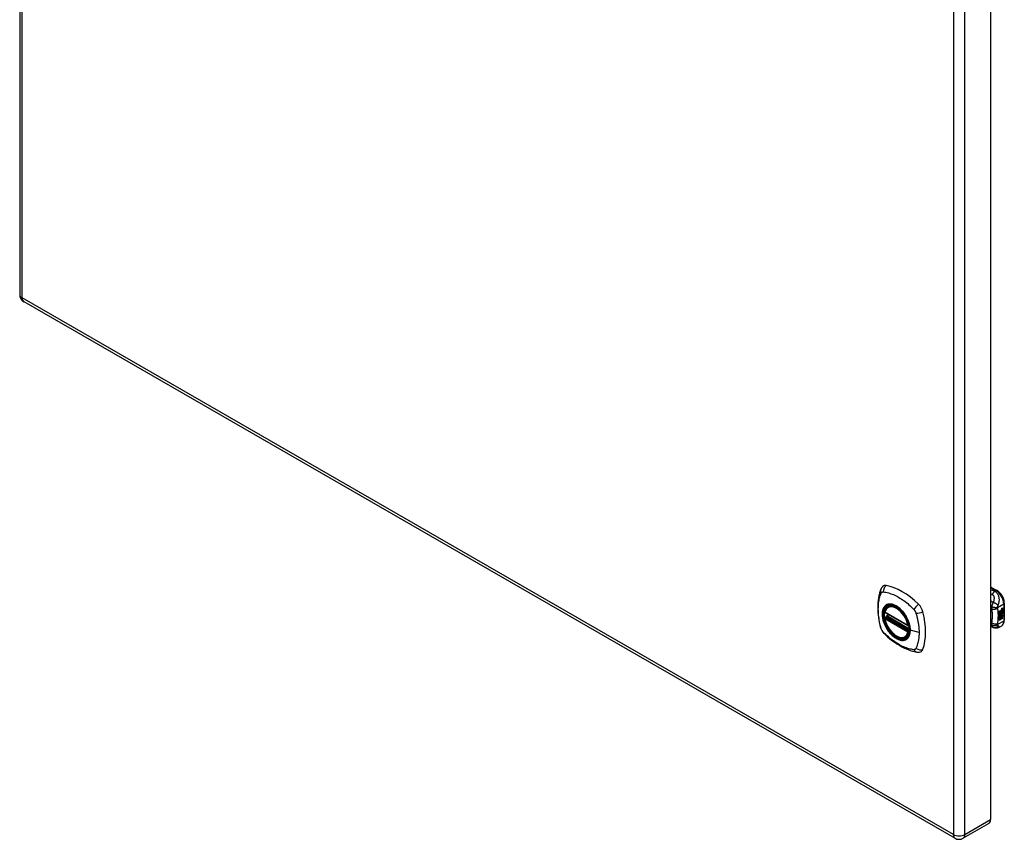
# Model space of a CAD drawing. Header units: inches. Extents: x 96.6 to 114.3, y 30.3 to 59.7.
# Tile 1 of 2: x 96.6 to 114.3, y 30.3 to 45. Entities that reach past the tile are written whole.
import ezdxf

# ---------------------------------------------------------------- set-up
doc = ezdxf.new("R2010")
doc.units = ezdxf.units.IN
doc.header["$MEASUREMENT"] = 0
doc.layers.add('Visible Edges(ANSI)', color=7, linetype='Continuous', lineweight=25)
doc.layers.add('Visible Tangent Edges(ANSI)', color=7, linetype='Continuous', lineweight=25)

msp = doc.modelspace()

# ---------------------------------------------------------------- linework, layer by layer
at = {"layer": 'Visible Edges(ANSI)'}
for p, q in [((96.599, 59.25), (96.599, 40.028)), ((114.017, 49.836), (114.017, 30.615)), ((96.672, 39.902), (113.378, 30.281)), ((114.017, 34.79), (114.131, 34.724)), ((114.262, 34.497), (114.262, 34.191)), ((112.122, 34.328), (112.536, 34.09)), ((112.147, 34.267), (112.188, 34.29)), ((112.179, 34.433), (112.19, 34.439)), ((114.172, 34.352), (114.209, 34.374)), ((114.172, 34.337), (114.209, 34.358)), ((114.21, 34.358), (114.172, 34.336)), ((114.172, 34.333), (114.21, 34.355)), ((114.172, 34.336), (114.172, 34.352)), ((114.172, 34.319), (114.213, 34.343)), ((114.215, 34.342), (114.172, 34.317)), ((114.172, 34.315), (114.218, 34.342)), ((114.172, 34.317), (114.172, 34.333)), ((114.172, 34.3), (114.209, 34.321)), ((114.21, 34.321), (114.172, 34.299)), ((114.172, 34.279), (114.172, 34.315)), ((114.172, 34.299), (114.196, 34.292)), ((114.172, 34.299), (114.172, 34.299)), ((114.172, 34.279), (114.183, 34.279)), ((114.184, 34.278), (114.172, 34.279)), ((114.172, 34.245), (114.196, 34.278)), ((114.172, 34.261), (114.184, 34.278)), ((114.197, 34.277), (114.172, 34.242)), ((114.184, 34.278), (114.183, 34.279)), ((114.196, 34.292), (114.21, 34.312)), ((114.197, 34.277), (114.196, 34.278)), ((114.196, 34.278), (114.209, 34.275)), ((114.211, 34.274), (114.197, 34.277)), ((114.206, 34.27), (114.211, 34.274)), ((114.22, 34.27), (114.206, 34.27)), ((114.206, 34.262), (114.22, 34.27)), ((114.207, 34.291), (114.212, 34.298)), ((114.208, 34.291), (114.207, 34.291)), ((114.207, 34.271), (114.218, 34.271)), ((114.213, 34.298), (114.208, 34.291)), ((114.208, 34.291), (114.229, 34.285)), ((114.209, 34.365), (114.211, 34.367)), ((114.209, 34.358), (114.209, 34.365)), ((114.21, 34.364), (114.209, 34.365)), ((114.21, 34.358), (114.209, 34.358)), ((114.209, 34.344), (114.209, 34.355)), ((114.21, 34.343), (114.209, 34.344)), ((114.209, 34.334), (114.214, 34.339)), ((114.209, 34.321), (114.209, 34.334)), ((114.21, 34.333), (114.209, 34.334)), ((114.21, 34.321), (114.209, 34.321)), ((114.211, 34.274), (114.209, 34.275)), ((114.213, 34.366), (114.21, 34.364)), ((114.21, 34.364), (114.21, 34.358)), ((114.21, 34.355), (114.21, 34.343)), ((114.21, 34.343), (114.215, 34.342)), ((114.218, 34.342), (114.21, 34.333)), ((114.21, 34.333), (114.21, 34.321)), ((114.211, 34.358), (114.236, 34.367)), ((114.237, 34.367), (114.211, 34.357)), ((114.213, 34.366), (114.211, 34.367)), ((114.211, 34.363), (114.216, 34.365)), ((114.211, 34.357), (114.211, 34.363)), ((114.211, 34.354), (114.224, 34.348)), ((114.211, 34.345), (114.211, 34.354)), ((114.211, 34.345), (114.219, 34.343)), ((114.22, 34.343), (114.211, 34.345)), ((114.211, 34.332), (114.22, 34.342)), ((114.211, 34.326), (114.222, 34.339)), ((114.224, 34.338), (114.211, 34.323)), ((114.211, 34.323), (114.211, 34.332)), ((114.213, 34.298), (114.212, 34.298)), ((114.216, 34.367), (114.214, 34.368)), ((114.217, 34.387), (114.216, 34.388)), ((114.217, 34.385), (114.216, 34.386)), ((114.217, 34.369), (114.216, 34.37)), ((114.216, 34.365), (114.216, 34.367)), ((114.217, 34.305), (114.216, 34.306)), ((114.22, 34.27), (114.218, 34.271)), ((114.219, 34.398), (114.236, 34.404)), ((114.219, 34.38), (114.236, 34.386)), ((114.22, 34.343), (114.219, 34.343)), ((114.22, 34.342), (114.22, 34.343)), ((114.222, 34.318), (114.22, 34.319)), ((114.22, 34.218), (114.22, 34.271)), ((114.221, 34.27), (114.22, 34.271)), ((114.22, 34.271), (114.242, 34.27)), ((114.221, 34.405), (114.237, 34.411)), ((114.237, 34.403), (114.221, 34.397)), ((114.237, 34.385), (114.221, 34.379)), ((114.221, 34.281), (114.227, 34.286)), ((114.222, 34.281), (114.221, 34.281)), ((114.221, 34.27), (114.221, 34.217)), ((114.244, 34.269), (114.221, 34.27)), ((114.224, 34.338), (114.222, 34.339)), ((114.222, 34.339), (114.236, 34.333)), ((114.222, 34.305), (114.222, 34.318)), ((114.229, 34.285), (114.222, 34.281)), ((114.222, 34.281), (114.244, 34.269)), ((114.224, 34.348), (114.237, 34.363)), ((114.237, 34.332), (114.224, 34.338)), ((114.224, 34.307), (114.224, 34.326)), ((114.226, 34.307), (114.224, 34.307)), ((114.226, 34.388), (114.237, 34.392)), ((114.226, 34.37), (114.237, 34.374)), ((114.226, 34.345), (114.236, 34.355)), ((114.226, 34.344), (114.226, 34.345)), ((114.228, 34.345), (114.226, 34.345)), ((114.228, 34.343), (114.226, 34.344)), ((114.226, 34.327), (114.226, 34.307)), ((114.237, 34.354), (114.228, 34.345)), ((114.228, 34.345), (114.228, 34.343)), ((114.228, 34.343), (114.237, 34.341)), ((114.231, 34.326), (114.236, 34.329)), ((114.236, 34.404), (114.236, 34.41)), ((114.237, 34.403), (114.236, 34.404)), ((114.236, 34.386), (114.236, 34.392)), ((114.237, 34.385), (114.236, 34.386)), ((114.236, 34.367), (114.236, 34.373)), ((114.237, 34.367), (114.236, 34.367)), ((114.236, 34.355), (114.236, 34.361)), ((114.237, 34.354), (114.236, 34.355)), ((114.236, 34.333), (114.236, 34.342)), ((114.237, 34.332), (114.236, 34.333)), ((114.237, 34.411), (114.237, 34.403)), ((114.237, 34.392), (114.237, 34.385)), ((114.237, 34.374), (114.237, 34.367)), ((114.237, 34.363), (114.237, 34.354)), ((114.237, 34.341), (114.237, 34.332)), ((112.122, 34.233), (112.136, 34.241)), ((112.142, 34.252), (112.142, 34.255)), ((114.172, 34.188), (114.172, 34.261)), ((114.172, 34.242), (114.187, 34.251)), ((114.172, 34.242), (114.172, 34.243)), ((114.172, 34.19), (114.186, 34.198)), ((114.187, 34.197), (114.172, 34.188)), ((114.186, 34.198), (114.186, 34.25)), ((114.187, 34.197), (114.186, 34.198)), ((114.187, 34.251), (114.187, 34.197)), ((114.189, 34.252), (114.204, 34.261)), ((114.189, 34.198), (114.189, 34.252)), ((114.189, 34.2), (114.203, 34.208)), ((114.204, 34.207), (114.189, 34.198)), ((114.203, 34.208), (114.203, 34.26)), ((114.204, 34.207), (114.203, 34.208)), ((114.204, 34.261), (114.204, 34.207)), ((114.206, 34.208), (114.206, 34.262)), ((114.206, 34.21), (114.22, 34.218)), ((114.221, 34.217), (114.206, 34.208)), ((114.221, 34.217), (114.22, 34.218)), ((114.063, 34.06), (114.017, 34.078)), ((114.065, 34.059), (114.063, 34.06)), ((114.21, 34.085), (114.17, 34.062)), ((112.491, 33.89), (112.502, 33.896)), ((113.986, 30.548), (113.524, 30.281))]:
    msp.add_line(p, q, dxfattribs=at)
at = {"layer": 'Visible Edges(ANSI)', "flags": 128}
for points in [[(112.083, 34.798), (112.07, 34.784), (112.06, 34.77), (112.051, 34.756), (112.045, 34.742)], [(112.045, 34.742), (112.037, 34.72), (112.031, 34.701), (112.026, 34.682), (112.021, 34.663), (112.017, 34.645), (112.012, 34.625), (112.005, 34.585), (111.999, 34.544), (111.995, 34.503), (111.993, 34.46), (111.992, 34.417), (111.993, 34.374), (111.995, 34.33), (111.999, 34.285), (112.005, 34.24), (112.012, 34.195), (112.02, 34.15), (112.03, 34.104), (112.035, 34.081), (112.038, 34.069), (112.042, 34.055)], [(114.262, 34.497), (114.262, 34.513), (114.26, 34.53), (114.257, 34.546), (114.252, 34.562), (114.247, 34.579), (114.24, 34.595), (114.233, 34.611), (114.224, 34.627), (114.215, 34.642), (114.205, 34.656), (114.194, 34.67), (114.183, 34.683), (114.171, 34.695), (114.158, 34.706), (114.145, 34.715), (114.131, 34.724)], [(112.117, 34.341), (112.121, 34.356), (112.126, 34.37), (112.133, 34.383), (112.14, 34.396), (112.148, 34.407), (112.158, 34.417), (112.168, 34.425), (112.179, 34.433)], [(112.433, 34.351), (112.451, 34.329), (112.469, 34.306), (112.485, 34.282), (112.501, 34.256), (112.515, 34.231), (112.527, 34.204), (112.539, 34.178), (112.548, 34.151)], [(112.491, 33.89), (112.48, 33.884), (112.468, 33.88), (112.455, 33.877), (112.442, 33.875), (112.428, 33.874), (112.414, 33.875), (112.4, 33.877), (112.386, 33.881), (112.371, 33.885), (112.357, 33.891), (112.342, 33.898), (112.327, 33.906), (112.313, 33.915), (112.298, 33.925), (112.284, 33.937), (112.27, 33.949), (112.256, 33.962), (112.242, 33.976), (112.229, 33.99), (112.217, 34.006), (112.205, 34.022), (112.193, 34.038), (112.182, 34.055), (112.172, 34.073), (112.162, 34.091), (112.153, 34.109), (112.145, 34.127), (112.138, 34.146), (112.131, 34.165), (112.125, 34.183), (112.121, 34.202), (112.117, 34.22)], [(112.136, 34.241), (112.139, 34.243), (112.141, 34.246), (112.142, 34.249), (112.142, 34.252)], [(114.21, 34.085), (114.223, 34.094), (114.234, 34.105), (114.243, 34.117), (114.25, 34.131), (114.256, 34.145), (114.26, 34.16), (114.262, 34.175), (114.262, 34.191)], [(112.042, 34.055), (112.046, 34.042), (112.051, 34.028), (112.057, 34.016), (112.064, 34.004), (112.071, 33.992), (112.079, 33.98), (112.088, 33.969), (112.098, 33.959)], [(112.098, 33.959), (112.107, 33.949), (112.117, 33.94), (112.134, 33.923), (112.168, 33.893), (112.204, 33.863), (112.239, 33.834), (112.276, 33.807), (112.312, 33.782), (112.349, 33.758), (112.386, 33.735), (112.424, 33.714), (112.462, 33.695), (112.5, 33.678), (112.538, 33.663), (112.576, 33.649), (112.614, 33.637), (112.653, 33.628), (112.672, 33.623), (112.682, 33.621), (112.693, 33.62)], [(114.17, 34.062), (114.161, 34.057), (114.152, 34.053), (114.142, 34.051), (114.132, 34.049), (114.122, 34.048), (114.112, 34.047), (114.103, 34.048), (114.094, 34.05), (114.09, 34.051), (114.087, 34.051), (114.083, 34.053), (114.078, 34.054), (114.072, 34.056), (114.065, 34.059)], [(112.693, 33.62), (112.708, 33.618), (112.725, 33.618), (112.742, 33.62), (112.76, 33.624)]]:
    msp.add_lwpolyline(points, dxfattribs=at)
at = {"layer": 'Visible Edges(ANSI)'}
for centre, radius, start, end in [((96.745, 40.028), 0.146, 180, 240.064), ((112.128, 34.339), 0.0118, 166.5789, 240.064), ((112.128, 34.222), 0.0118, 119.936, 190.602), ((112.153, 34.256), 0.0118, 119.936, 187.8207), ((112.542, 34.1), 0.0118, 240.064, 282.6676), ((113.451, 30.408), 0.146, 240.064, 299.936)]:
    msp.add_arc(centre, radius, start, end, dxfattribs=at)
for centre, major_axis, start_param, end_param in [((112.182, 34.652), (-0.088, 0.154), 5.827357, 6.408431), ((112.433, 33.654), (-0.639, 1.109), 5.172085, 5.827357), ((112.328, 34.157), (0.157, -0.273), 2.362013, 7.062765), ((112.684, 34.363), (0.088, -0.154), 1.114968, 2.030492), ((111.946, 34.498), (-0.639, 1.109), 3.601288, 4.256561), ((114.219, 34.381), (-0.008, -0.0139), 5.599531, 6.283185), ((114.225, 34.316), (-0.011, -0.0191), 5.27034, 6.249461), ((114.223, 34.317), (-0.011, -0.0191), 5.44239, 6.249461), ((114.221, 34.38), (-0.008, -0.0139), 5.474827, 6.308913), ((114.225, 34.316), (-0.0099, -0.0173), 5.328451, 6.266738), ((114.216, 34.396), (0.00349, 0.00607), 1.10591, 2.348655), ((114.222, 34.4), (-0.0082, -0.0142), 5.490247, 6.612005), ((114.215, 34.378), (0.00337, 0.00586), 1.080045, 2.345144), ((114.222, 34.381), (-0.008, -0.0139), 5.486737, 6.497871), ((114.218, 34.315), (0.00506, 0.00878), 1.199629, 2.268394), ((114.221, 34.4), (-0.0082, -0.0142), 0.086325, 0.32882), ((114.22, 34.382), (-0.008, -0.0139), 0.088333, 0.214686), ((114.219, 34.313), (-0.00364, -0.00633), 4.818058, 5.834093), ((114.218, 34.388), (0.0096, 0.0166), 0.591478, 1.10591), ((114.217, 34.393), (0.002, 0.00347), 1.194468, 2.460773), ((114.22, 34.396), (-0.00419, -0.00728), 5.602365, 6.283185), ((114.218, 34.37), (0.0096, 0.0166), 0.846591, 1.080045), ((114.217, 34.375), (0.002, 0.00347), 1.194614, 2.459504), ((114.22, 34.377), (-0.00419, -0.00728), 5.601097, 6.283185), ((114.22, 34.312), (-0.00364, -0.00633), 4.818058, 5.834093), ((114.221, 34.316), (-0.00559, -0.00971), 5.834093, 6.283185), ((114.227, 34.323), (-0.0132, -0.023), 0.05511, 0.723506), ((114.22, 34.309), (0.0094, 0.0163), 0.3673, 1.199629), ((114.218, 34.313), (0.00318, 0.00552), 0.285255, 1.676465), ((114.223, 34.315), (-0.00559, -0.00971), 5.834093, 6.944434), ((114.228, 34.322), (-0.0132, -0.023), 6.266738, 7.006692), ((114.218, 34.391), (0.00409, 0.00711), 0.608795, 1.194468), ((114.219, 34.393), (-0.002, -0.00347), 4.33606, 5.602365), ((114.222, 34.395), (-0.00419, -0.00728), 5.602365, 6.501309), ((114.218, 34.373), (0.00409, 0.00711), 0.608932, 1.194614), ((114.219, 34.374), (-0.002, -0.00347), 4.336206, 5.601097), ((114.222, 34.376), (-0.00419, -0.00728), 5.601097, 6.50115), ((114.219, 34.312), (0.00318, 0.00552), 0.285255, 1.676465), ((114.22, 34.39), (-0.00409, -0.00711), 3.750388, 4.33606), ((114.22, 34.372), (-0.00409, -0.00711), 3.750524, 4.336206), ((114.23, 34.415), (-0.0155, -0.0269), 0.234705, 0.623342), ((114.23, 34.397), (-0.0155, -0.0269), 0.217964, 0.608932), ((114.226, 34.312), (0.0066, 0.0114), 3.865099, 5.348557), ((114.227, 34.312), (0.00319, 0.00555), 3.637533, 5.053908), ((114.228, 34.311), (-0.0066, -0.0114), 0.723506, 2.206964), ((114.218, 34.312), (0.0102, 0.0177), 5.053908, 5.889616), ((114.207, 34.304), (0.0202, 0.0351), 5.348557, 5.747216), ((114.208, 34.303), (-0.0202, -0.0351), 2.206964, 2.656801), ((112.684, 33.783), (0.088, -0.154), 6.157956, 6.742881), ((113.913, 30.674), (0.073, -0.127), 0, 0.787332)]:
    msp.add_ellipse(centre, major_axis=major_axis, ratio=0.578093, start_param=start_param, end_param=end_param, dxfattribs=at)
msp.add_ellipse((112.325, 34.155), major_axis=(-0.16, 0.277), ratio=0.578093, dxfattribs=at)
at = {"layer": 'Visible Tangent Edges(ANSI)'}
for p, q in [((96.642, 39.969), (96.642, 59.19)), ((113.348, 49.57), (113.348, 30.348)), ((113.554, 30.348), (113.554, 49.57)), ((113.348, 30.348), (96.642, 39.969)), ((114.017, 34.777), (114.112, 34.722)), ((114.112, 34.722), (114.089, 34.709)), ((114.143, 34.419), (114.251, 34.481)), ((114.251, 34.481), (114.251, 34.175)), ((112.534, 34.095), (112.12, 34.334)), ((112.153, 34.266), (112.192, 34.288)), ((114.216, 34.391), (114.214, 34.391)), ((114.216, 34.372), (114.214, 34.373)), ((114.215, 34.307), (114.214, 34.308)), ((114.216, 34.314), (114.215, 34.314)), ((114.217, 34.395), (114.216, 34.396)), ((114.217, 34.377), (114.216, 34.377)), ((114.221, 34.397), (114.219, 34.398)), ((114.221, 34.379), (114.219, 34.38)), ((114.227, 34.3), (114.226, 34.301)), ((114.237, 34.315), (114.235, 34.315)), ((112.12, 34.218), (112.534, 33.979)), ((112.128, 34.232), (112.14, 34.239)), ((112.542, 33.994), (112.128, 34.232)), ((112.14, 34.239), (112.55, 34.003)), ((112.551, 34.019), (112.148, 34.251)), ((112.551, 34.037), (112.153, 34.266)), ((114.032, 34.14), (114.017, 34.147)), ((114.251, 34.175), (114.143, 34.113)), ((112.549, 33.998), (112.542, 33.994)), ((112.733, 33.97), (112.576, 34.009)), ((113.554, 30.348), (114.017, 30.615))]:
    msp.add_line(p, q, dxfattribs=at)
at = {"layer": 'Visible Tangent Edges(ANSI)', "flags": 128}
for points in [[(112.055, 34.041), (112.046, 34.074), (112.038, 34.104), (112.032, 34.133), (112.026, 34.163), (112.02, 34.192), (112.016, 34.221), (112.012, 34.25), (112.008, 34.279), (112.006, 34.307), (112.004, 34.335), (112.003, 34.363), (112.002, 34.39), (112.003, 34.417), (112.004, 34.443), (112.006, 34.469), (112.008, 34.494), (112.012, 34.519), (112.016, 34.543), (112.02, 34.566), (112.026, 34.589), (112.032, 34.612), (112.038, 34.633), (112.046, 34.654), (112.055, 34.676)], [(112.055, 34.676), (112.056, 34.678), (112.057, 34.68), (112.059, 34.681), (112.06, 34.683), (112.061, 34.684), (112.062, 34.685), (112.063, 34.687), (112.065, 34.688), (112.066, 34.689), (112.068, 34.69), (112.069, 34.691), (112.071, 34.692), (112.072, 34.693), (112.074, 34.694), (112.075, 34.695), (112.077, 34.695), (112.079, 34.696), (112.081, 34.696), (112.082, 34.697), (112.084, 34.697), (112.086, 34.697), (112.088, 34.697), (112.09, 34.697), (112.092, 34.697)], [(112.092, 34.697), (112.116, 34.695), (112.138, 34.691), (112.16, 34.686), (112.182, 34.68), (112.205, 34.674), (112.228, 34.666), (112.251, 34.658), (112.274, 34.649), (112.297, 34.638), (112.321, 34.627), (112.344, 34.615), (112.367, 34.602), (112.391, 34.588), (112.414, 34.574), (112.437, 34.558), (112.46, 34.542), (112.483, 34.524), (112.506, 34.506), (112.529, 34.487), (112.551, 34.468), (112.574, 34.448), (112.596, 34.427), (112.618, 34.406), (112.641, 34.381)], [(114.089, 34.709), (114.086, 34.71), (114.083, 34.711), (114.08, 34.712), (114.077, 34.714), (114.074, 34.715), (114.071, 34.716), (114.068, 34.717), (114.065, 34.718), (114.062, 34.72), (114.059, 34.721), (114.056, 34.722), (114.053, 34.723), (114.05, 34.724), (114.047, 34.725), (114.044, 34.727), (114.041, 34.728), (114.038, 34.729), (114.035, 34.73), (114.032, 34.731), (114.029, 34.733), (114.026, 34.734), (114.023, 34.735), (114.02, 34.736), (114.017, 34.737)], [(114.017, 34.662), (114.018, 34.661), (114.019, 34.661), (114.02, 34.66), (114.022, 34.66), (114.023, 34.659), (114.024, 34.659), (114.025, 34.658), (114.026, 34.658), (114.028, 34.657), (114.029, 34.657), (114.03, 34.657), (114.031, 34.656), (114.032, 34.656), (114.034, 34.655), (114.035, 34.655), (114.036, 34.654), (114.037, 34.654), (114.038, 34.653), (114.04, 34.653), (114.041, 34.652), (114.042, 34.652), (114.043, 34.651), (114.045, 34.651), (114.046, 34.65)], [(114.089, 34.709), (114.087, 34.707), (114.085, 34.706), (114.083, 34.704), (114.081, 34.702), (114.079, 34.7), (114.077, 34.698), (114.075, 34.696), (114.073, 34.694), (114.071, 34.691), (114.069, 34.689), (114.067, 34.686), (114.066, 34.684), (114.064, 34.681), (114.062, 34.679), (114.06, 34.676), (114.058, 34.673), (114.057, 34.671), (114.055, 34.668), (114.053, 34.665), (114.052, 34.662), (114.05, 34.659), (114.049, 34.656), (114.047, 34.653), (114.046, 34.65)], [(114.046, 34.65), (114.052, 34.648), (114.057, 34.644), (114.062, 34.64), (114.066, 34.635), (114.069, 34.63), (114.072, 34.624), (114.074, 34.618), (114.076, 34.611), (114.077, 34.605), (114.078, 34.599), (114.078, 34.592), (114.078, 34.585), (114.078, 34.579), (114.078, 34.572), (114.077, 34.565), (114.077, 34.559), (114.076, 34.552), (114.075, 34.545), (114.073, 34.538), (114.072, 34.531), (114.07, 34.525), (114.068, 34.518), (114.066, 34.511), (114.063, 34.504)], [(114.152, 34.457), (114.155, 34.465), (114.158, 34.474), (114.161, 34.483), (114.164, 34.492), (114.166, 34.501), (114.169, 34.511), (114.17, 34.52), (114.172, 34.53), (114.173, 34.54), (114.174, 34.55), (114.174, 34.561), (114.173, 34.572), (114.172, 34.583), (114.17, 34.595), (114.167, 34.607), (114.164, 34.619), (114.159, 34.632), (114.153, 34.645), (114.145, 34.657), (114.136, 34.67), (114.126, 34.681), (114.115, 34.692), (114.102, 34.701), (114.089, 34.709)], [(112.129, 34.452), (112.12, 34.444), (112.112, 34.435), (112.105, 34.425), (112.098, 34.414), (112.092, 34.403), (112.086, 34.39), (112.082, 34.377), (112.078, 34.363), (112.075, 34.348), (112.073, 34.333), (112.072, 34.316), (112.071, 34.3), (112.072, 34.283), (112.073, 34.265), (112.075, 34.247), (112.078, 34.229), (112.082, 34.211), (112.086, 34.192), (112.092, 34.173), (112.098, 34.154), (112.105, 34.136), (112.112, 34.117), (112.12, 34.099), (112.129, 34.08)], [(112.573, 34.011), (112.567, 33.953), (112.55, 33.904), (112.523, 33.867), (112.486, 33.843), (112.442, 33.833), (112.393, 33.839), (112.34, 33.858), (112.286, 33.892), (112.235, 33.938), (112.187, 33.993), (112.146, 34.056), (112.113, 34.124), (112.09, 34.193), (112.077, 34.26), (112.076, 34.323), (112.086, 34.377), (112.108, 34.422), (112.139, 34.454), (112.178, 34.472), (112.225, 34.476), (112.276, 34.465), (112.33, 34.44), (112.383, 34.401), (112.433, 34.351)], [(112.163, 34.472), (112.161, 34.471), (112.16, 34.47), (112.158, 34.47), (112.157, 34.469), (112.155, 34.468), (112.154, 34.468), (112.152, 34.467), (112.151, 34.466), (112.149, 34.466), (112.148, 34.465), (112.146, 34.464), (112.145, 34.463), (112.144, 34.462), (112.142, 34.462), (112.141, 34.461), (112.14, 34.46), (112.138, 34.459), (112.137, 34.458), (112.136, 34.457), (112.134, 34.456), (112.133, 34.455), (112.132, 34.454), (112.13, 34.453), (112.129, 34.452)], [(112.484, 34.286), (112.473, 34.303), (112.461, 34.32), (112.449, 34.336), (112.436, 34.351), (112.423, 34.366), (112.409, 34.38), (112.395, 34.393), (112.381, 34.405), (112.367, 34.417), (112.353, 34.428), (112.338, 34.438), (112.324, 34.446), (112.309, 34.454), (112.295, 34.461), (112.28, 34.467), (112.266, 34.472), (112.252, 34.476), (112.238, 34.478), (112.224, 34.48), (112.211, 34.48), (112.198, 34.48), (112.186, 34.478), (112.174, 34.475), (112.163, 34.472)], [(114.063, 34.504), (114.062, 34.506), (114.06, 34.507), (114.058, 34.508), (114.056, 34.51), (114.054, 34.511), (114.052, 34.512), (114.05, 34.514), (114.048, 34.515), (114.046, 34.516), (114.044, 34.518), (114.042, 34.519), (114.04, 34.52), (114.038, 34.522), (114.036, 34.523), (114.034, 34.524), (114.032, 34.526), (114.03, 34.527), (114.028, 34.528), (114.026, 34.53), (114.024, 34.531), (114.023, 34.532), (114.021, 34.534), (114.019, 34.535), (114.017, 34.536)], [(114.063, 34.504), (114.062, 34.501), (114.06, 34.498), (114.058, 34.495), (114.057, 34.492), (114.055, 34.49), (114.054, 34.487), (114.052, 34.484), (114.051, 34.481), (114.05, 34.478), (114.048, 34.475), (114.047, 34.472), (114.046, 34.469), (114.044, 34.465), (114.043, 34.462), (114.042, 34.458), (114.041, 34.455), (114.04, 34.452), (114.039, 34.448), (114.038, 34.445), (114.037, 34.442), (114.036, 34.439), (114.035, 34.435), (114.035, 34.432), (114.034, 34.429)], [(114.152, 34.457), (114.15, 34.459), (114.147, 34.461), (114.145, 34.463), (114.142, 34.466), (114.139, 34.468), (114.135, 34.47), (114.132, 34.473), (114.129, 34.475), (114.125, 34.478), (114.121, 34.48), (114.117, 34.482), (114.113, 34.484), (114.109, 34.487), (114.105, 34.489), (114.1, 34.491), (114.096, 34.493), (114.092, 34.495), (114.087, 34.496), (114.083, 34.498), (114.079, 34.499), (114.075, 34.501), (114.071, 34.502), (114.067, 34.503), (114.063, 34.504)], [(114.143, 34.419), (114.144, 34.421), (114.144, 34.423), (114.144, 34.424), (114.144, 34.426), (114.145, 34.428), (114.145, 34.43), (114.145, 34.431), (114.145, 34.433), (114.146, 34.435), (114.146, 34.437), (114.146, 34.438), (114.147, 34.44), (114.147, 34.442), (114.148, 34.443), (114.148, 34.445), (114.148, 34.446), (114.149, 34.447), (114.149, 34.449), (114.149, 34.45), (114.15, 34.451), (114.15, 34.453), (114.151, 34.454), (114.151, 34.455), (114.152, 34.457)], [(112.518, 34.229), (112.516, 34.231), (112.515, 34.234), (112.514, 34.236), (112.512, 34.239), (112.511, 34.241), (112.51, 34.243), (112.509, 34.246), (112.507, 34.248), (112.506, 34.251), (112.504, 34.253), (112.503, 34.256), (112.502, 34.258), (112.5, 34.26), (112.499, 34.263), (112.497, 34.265), (112.496, 34.268), (112.495, 34.27), (112.493, 34.272), (112.492, 34.275), (112.49, 34.277), (112.489, 34.279), (112.487, 34.282), (112.486, 34.284), (112.484, 34.286)], [(112.641, 34.381), (112.642, 34.38), (112.643, 34.378), (112.644, 34.377), (112.645, 34.376), (112.646, 34.375), (112.647, 34.374), (112.648, 34.373), (112.649, 34.372), (112.65, 34.37), (112.651, 34.369), (112.652, 34.368), (112.653, 34.367), (112.654, 34.365), (112.654, 34.364), (112.655, 34.363), (112.656, 34.362), (112.657, 34.36), (112.658, 34.359), (112.659, 34.358), (112.66, 34.356), (112.66, 34.355), (112.661, 34.354), (112.662, 34.353), (112.663, 34.351)], [(112.663, 34.351), (112.664, 34.35), (112.664, 34.349), (112.665, 34.347), (112.666, 34.346), (112.666, 34.344), (112.667, 34.343), (112.668, 34.342), (112.669, 34.34), (112.669, 34.339), (112.67, 34.338), (112.67, 34.336), (112.671, 34.335), (112.672, 34.333), (112.672, 34.332), (112.673, 34.331), (112.673, 34.329), (112.674, 34.328), (112.675, 34.326), (112.675, 34.325), (112.676, 34.324), (112.676, 34.322), (112.677, 34.321), (112.677, 34.319), (112.678, 34.318)], [(112.678, 34.318), (112.684, 34.3), (112.687, 34.285), (112.691, 34.27), (112.695, 34.255), (112.698, 34.24), (112.702, 34.226), (112.705, 34.211), (112.708, 34.196), (112.711, 34.182), (112.714, 34.167), (112.716, 34.152), (112.719, 34.138), (112.721, 34.123), (112.723, 34.109), (112.725, 34.095), (112.727, 34.081), (112.728, 34.066), (112.729, 34.052), (112.73, 34.038), (112.731, 34.024), (112.732, 34.011), (112.732, 33.997), (112.733, 33.983), (112.733, 33.97)], [(114.017, 34.404), (114.017, 34.403), (114.018, 34.403), (114.019, 34.403), (114.019, 34.402), (114.02, 34.402), (114.021, 34.401), (114.021, 34.401), (114.022, 34.4), (114.023, 34.4), (114.023, 34.399), (114.024, 34.399), (114.025, 34.399), (114.025, 34.398), (114.026, 34.398), (114.027, 34.397), (114.027, 34.397), (114.028, 34.396), (114.029, 34.396), (114.029, 34.395), (114.03, 34.395), (114.03, 34.395), (114.031, 34.394), (114.032, 34.394), (114.032, 34.393)], [(114.034, 34.429), (114.034, 34.427), (114.033, 34.426), (114.033, 34.424), (114.033, 34.422), (114.033, 34.421), (114.032, 34.419), (114.032, 34.417), (114.032, 34.416), (114.032, 34.414), (114.032, 34.413), (114.032, 34.411), (114.032, 34.41), (114.032, 34.408), (114.032, 34.407), (114.032, 34.405), (114.032, 34.404), (114.032, 34.402), (114.032, 34.401), (114.032, 34.4), (114.032, 34.398), (114.032, 34.397), (114.032, 34.396), (114.032, 34.394), (114.032, 34.393)], [(114.143, 34.406), (114.139, 34.404), (114.136, 34.401), (114.132, 34.399), (114.128, 34.397), (114.123, 34.395), (114.119, 34.393), (114.114, 34.391), (114.109, 34.389), (114.104, 34.388), (114.098, 34.386), (114.093, 34.385), (114.088, 34.385), (114.082, 34.384), (114.077, 34.384), (114.072, 34.384), (114.067, 34.384), (114.062, 34.385), (114.057, 34.385), (114.052, 34.386), (114.048, 34.387), (114.043, 34.389), (114.04, 34.39), (114.036, 34.392), (114.032, 34.393)], [(114.032, 34.393), (114.033, 34.39), (114.034, 34.386), (114.035, 34.383), (114.035, 34.379), (114.036, 34.376), (114.037, 34.372), (114.037, 34.369), (114.038, 34.365), (114.038, 34.361), (114.039, 34.358), (114.039, 34.354), (114.04, 34.35), (114.04, 34.347), (114.041, 34.343), (114.041, 34.339), (114.041, 34.336), (114.042, 34.332), (114.042, 34.328), (114.042, 34.324), (114.043, 34.32), (114.043, 34.317), (114.043, 34.313), (114.043, 34.309), (114.044, 34.305)], [(114.143, 34.419), (114.14, 34.418), (114.136, 34.418), (114.133, 34.417), (114.129, 34.416), (114.124, 34.416), (114.12, 34.415), (114.115, 34.415), (114.11, 34.415), (114.105, 34.415), (114.1, 34.415), (114.095, 34.416), (114.09, 34.416), (114.084, 34.417), (114.079, 34.417), (114.074, 34.418), (114.069, 34.419), (114.064, 34.42), (114.059, 34.421), (114.054, 34.422), (114.05, 34.424), (114.045, 34.425), (114.041, 34.426), (114.037, 34.428), (114.034, 34.429)], [(114.044, 34.305), (114.044, 34.303), (114.044, 34.3), (114.044, 34.297), (114.044, 34.295), (114.044, 34.292), (114.044, 34.289), (114.044, 34.287), (114.044, 34.284), (114.044, 34.281), (114.044, 34.279), (114.044, 34.276), (114.044, 34.273), (114.044, 34.271), (114.044, 34.268), (114.044, 34.265), (114.044, 34.263), (114.044, 34.26), (114.044, 34.257), (114.044, 34.254), (114.044, 34.252), (114.044, 34.249), (114.044, 34.246), (114.044, 34.244), (114.044, 34.241)], [(114.143, 34.406), (114.143, 34.407), (114.143, 34.407), (114.143, 34.408), (114.143, 34.408), (114.143, 34.409), (114.142, 34.409), (114.142, 34.41), (114.142, 34.41), (114.142, 34.411), (114.142, 34.411), (114.142, 34.412), (114.142, 34.412), (114.142, 34.413), (114.143, 34.413), (114.143, 34.414), (114.143, 34.414), (114.143, 34.415), (114.143, 34.416), (114.143, 34.416), (114.143, 34.417), (114.143, 34.417), (114.143, 34.418), (114.143, 34.418), (114.143, 34.419)], [(114.143, 34.126), (114.145, 34.138), (114.147, 34.151), (114.148, 34.164), (114.15, 34.176), (114.151, 34.189), (114.152, 34.201), (114.153, 34.213), (114.154, 34.225), (114.155, 34.238), (114.155, 34.25), (114.156, 34.262), (114.156, 34.273), (114.156, 34.285), (114.155, 34.297), (114.155, 34.308), (114.154, 34.32), (114.153, 34.331), (114.152, 34.342), (114.151, 34.353), (114.15, 34.364), (114.148, 34.375), (114.147, 34.385), (114.145, 34.396), (114.143, 34.406)], [(112.136, 34.241), (112.136, 34.241), (112.136, 34.241), (112.136, 34.241), (112.136, 34.241), (112.136, 34.241), (112.136, 34.241), (112.136, 34.241), (112.136, 34.241), (112.136, 34.241), (112.136, 34.241), (112.136, 34.241), (112.136, 34.241), (112.136, 34.241), (112.136, 34.241), (112.136, 34.241), (112.136, 34.241), (112.136, 34.241), (112.136, 34.241), (112.136, 34.241), (112.136, 34.241), (112.136, 34.241), (112.136, 34.241), (112.136, 34.241), (112.136, 34.241)], [(112.136, 34.241), (112.136, 34.24), (112.136, 34.24), (112.136, 34.24), (112.136, 34.24), (112.136, 34.24), (112.136, 34.24), (112.136, 34.24), (112.136, 34.24), (112.136, 34.24), (112.136, 34.24), (112.136, 34.24), (112.136, 34.24), (112.137, 34.24), (112.137, 34.24), (112.137, 34.24), (112.137, 34.24), (112.137, 34.24), (112.137, 34.24), (112.137, 34.24), (112.137, 34.24), (112.138, 34.239), (112.138, 34.239), (112.138, 34.239), (112.138, 34.239)], [(112.138, 34.239), (112.138, 34.239), (112.138, 34.239), (112.138, 34.239), (112.138, 34.239), (112.138, 34.239), (112.139, 34.239), (112.139, 34.239), (112.139, 34.239), (112.139, 34.239), (112.139, 34.239), (112.139, 34.239), (112.139, 34.239), (112.139, 34.239), (112.139, 34.239), (112.139, 34.239), (112.139, 34.239), (112.139, 34.239), (112.139, 34.239), (112.139, 34.239), (112.139, 34.239), (112.139, 34.239), (112.14, 34.239), (112.14, 34.239), (112.14, 34.239)], [(112.142, 34.254), (112.142, 34.254), (112.142, 34.254), (112.142, 34.254), (112.142, 34.253), (112.142, 34.253), (112.142, 34.253), (112.142, 34.253), (112.142, 34.253), (112.142, 34.253), (112.142, 34.253), (112.142, 34.253), (112.142, 34.253), (112.142, 34.253), (112.142, 34.253), (112.142, 34.253), (112.142, 34.253), (112.142, 34.253), (112.142, 34.253), (112.142, 34.253), (112.142, 34.252), (112.142, 34.252), (112.142, 34.252), (112.142, 34.252), (112.142, 34.252)], [(112.145, 34.253), (112.145, 34.253), (112.145, 34.253), (112.144, 34.253), (112.144, 34.253), (112.144, 34.253), (112.144, 34.253), (112.144, 34.253), (112.144, 34.253), (112.143, 34.253), (112.143, 34.254), (112.143, 34.254), (112.143, 34.254), (112.143, 34.254), (112.143, 34.254), (112.143, 34.254), (112.143, 34.254), (112.142, 34.254), (112.142, 34.254), (112.142, 34.254), (112.142, 34.254), (112.142, 34.254), (112.142, 34.254), (112.142, 34.254), (112.142, 34.254)], [(112.148, 34.251), (112.148, 34.252), (112.148, 34.252), (112.148, 34.252), (112.147, 34.252), (112.147, 34.252), (112.147, 34.252), (112.147, 34.252), (112.147, 34.252), (112.147, 34.252), (112.147, 34.252), (112.147, 34.252), (112.146, 34.252), (112.146, 34.252), (112.146, 34.252), (112.146, 34.252), (112.146, 34.253), (112.146, 34.253), (112.146, 34.253), (112.146, 34.253), (112.145, 34.253), (112.145, 34.253), (112.145, 34.253), (112.145, 34.253), (112.145, 34.253)], [(112.576, 34.009), (112.576, 34.018), (112.576, 34.026), (112.575, 34.035), (112.574, 34.044), (112.573, 34.053), (112.572, 34.062), (112.571, 34.071), (112.569, 34.08), (112.567, 34.089), (112.565, 34.098), (112.563, 34.108), (112.561, 34.117), (112.558, 34.126), (112.556, 34.136), (112.553, 34.145), (112.549, 34.154), (112.546, 34.164), (112.543, 34.173), (112.539, 34.182), (112.535, 34.192), (112.531, 34.201), (112.527, 34.21), (112.522, 34.22), (112.518, 34.229)], [(112.548, 34.151), (112.55, 34.145), (112.552, 34.139), (112.554, 34.133), (112.556, 34.127), (112.558, 34.121), (112.559, 34.115), (112.561, 34.109), (112.562, 34.103), (112.563, 34.097), (112.565, 34.091), (112.566, 34.085), (112.567, 34.079), (112.568, 34.073), (112.569, 34.068), (112.57, 34.062), (112.57, 34.056), (112.571, 34.05), (112.572, 34.045), (112.572, 34.039), (112.572, 34.033), (112.573, 34.028), (112.573, 34.022), (112.573, 34.017), (112.573, 34.011)], [(114.044, 34.241), (114.043, 34.237), (114.043, 34.233), (114.043, 34.228), (114.043, 34.224), (114.042, 34.22), (114.042, 34.216), (114.042, 34.212), (114.041, 34.208), (114.041, 34.204), (114.041, 34.199), (114.04, 34.195), (114.04, 34.191), (114.039, 34.187), (114.039, 34.183), (114.038, 34.178), (114.038, 34.174), (114.037, 34.17), (114.037, 34.166), (114.036, 34.161), (114.035, 34.157), (114.035, 34.153), (114.034, 34.149), (114.033, 34.144), (114.032, 34.14)], [(114.143, 34.126), (114.139, 34.124), (114.136, 34.123), (114.132, 34.122), (114.128, 34.122), (114.123, 34.121), (114.119, 34.121), (114.114, 34.12), (114.109, 34.12), (114.104, 34.12), (114.098, 34.12), (114.093, 34.121), (114.088, 34.121), (114.082, 34.122), (114.077, 34.123), (114.072, 34.124), (114.067, 34.126), (114.062, 34.127), (114.057, 34.129), (114.052, 34.13), (114.048, 34.132), (114.043, 34.134), (114.04, 34.136), (114.036, 34.138), (114.032, 34.14)], [(114.032, 34.14), (114.032, 34.139), (114.032, 34.137), (114.032, 34.135), (114.032, 34.133), (114.032, 34.132), (114.032, 34.13), (114.032, 34.129), (114.032, 34.127), (114.032, 34.125), (114.032, 34.124), (114.032, 34.122), (114.032, 34.12), (114.032, 34.119), (114.032, 34.117), (114.032, 34.116), (114.032, 34.114), (114.032, 34.112), (114.032, 34.111), (114.033, 34.109), (114.033, 34.107), (114.033, 34.106), (114.033, 34.104), (114.034, 34.103), (114.034, 34.101)], [(114.143, 34.113), (114.14, 34.111), (114.136, 34.108), (114.133, 34.105), (114.129, 34.103), (114.124, 34.101), (114.12, 34.099), (114.115, 34.097), (114.11, 34.095), (114.105, 34.094), (114.1, 34.092), (114.095, 34.091), (114.09, 34.091), (114.084, 34.09), (114.079, 34.09), (114.074, 34.09), (114.069, 34.09), (114.064, 34.091), (114.059, 34.092), (114.054, 34.093), (114.05, 34.094), (114.045, 34.096), (114.041, 34.097), (114.037, 34.099), (114.034, 34.101)], [(114.034, 34.101), (114.035, 34.098), (114.035, 34.096), (114.036, 34.093), (114.037, 34.091), (114.038, 34.088), (114.039, 34.086), (114.04, 34.084), (114.041, 34.082), (114.042, 34.079), (114.043, 34.077), (114.044, 34.075), (114.045, 34.074), (114.047, 34.072), (114.048, 34.07), (114.049, 34.069), (114.051, 34.068), (114.052, 34.066), (114.053, 34.065), (114.055, 34.064), (114.056, 34.063), (114.058, 34.062), (114.059, 34.061), (114.061, 34.06), (114.063, 34.06)], [(114.152, 34.091), (114.15, 34.088), (114.147, 34.084), (114.145, 34.081), (114.142, 34.078), (114.139, 34.075), (114.136, 34.072), (114.133, 34.069), (114.129, 34.067), (114.125, 34.065), (114.122, 34.062), (114.118, 34.061), (114.114, 34.059), (114.11, 34.058), (114.106, 34.056), (114.101, 34.056), (114.097, 34.055), (114.093, 34.055), (114.089, 34.055), (114.085, 34.055), (114.081, 34.055), (114.077, 34.056), (114.073, 34.057), (114.069, 34.058), (114.065, 34.059)], [(114.143, 34.113), (114.143, 34.114), (114.143, 34.114), (114.143, 34.115), (114.143, 34.115), (114.143, 34.116), (114.143, 34.116), (114.143, 34.117), (114.143, 34.117), (114.143, 34.118), (114.143, 34.118), (114.142, 34.119), (114.142, 34.119), (114.142, 34.12), (114.142, 34.12), (114.142, 34.121), (114.142, 34.121), (114.142, 34.122), (114.142, 34.122), (114.143, 34.123), (114.143, 34.123), (114.143, 34.124), (114.143, 34.125), (114.143, 34.125), (114.143, 34.126)], [(114.152, 34.091), (114.151, 34.092), (114.151, 34.092), (114.15, 34.092), (114.15, 34.093), (114.149, 34.094), (114.149, 34.094), (114.149, 34.095), (114.148, 34.095), (114.148, 34.096), (114.148, 34.097), (114.147, 34.098), (114.147, 34.098), (114.146, 34.1), (114.146, 34.101), (114.146, 34.102), (114.145, 34.103), (114.145, 34.104), (114.145, 34.105), (114.145, 34.106), (114.144, 34.108), (114.144, 34.109), (114.144, 34.11), (114.144, 34.112), (114.143, 34.113)], [(114.17, 34.062), (114.171, 34.063), (114.172, 34.064), (114.173, 34.065), (114.173, 34.066), (114.174, 34.067), (114.174, 34.068), (114.174, 34.069), (114.173, 34.07), (114.173, 34.071), (114.172, 34.073), (114.171, 34.074), (114.17, 34.075), (114.169, 34.076), (114.168, 34.078), (114.167, 34.079), (114.166, 34.08), (114.164, 34.081), (114.163, 34.083), (114.161, 34.084), (114.159, 34.085), (114.158, 34.087), (114.156, 34.088), (114.154, 34.09), (114.152, 34.091)], [(112.092, 33.978), (112.09, 33.98), (112.088, 33.982), (112.086, 33.985), (112.084, 33.987), (112.082, 33.99), (112.081, 33.992), (112.079, 33.994), (112.077, 33.997), (112.075, 34), (112.074, 34.002), (112.072, 34.005), (112.071, 34.007), (112.069, 34.01), (112.068, 34.013), (112.066, 34.016), (112.065, 34.018), (112.063, 34.021), (112.062, 34.024), (112.061, 34.027), (112.06, 34.029), (112.059, 34.032), (112.057, 34.035), (112.056, 34.038), (112.055, 34.041)], [(112.641, 33.661), (112.618, 33.664), (112.596, 33.668), (112.574, 33.673), (112.551, 33.679), (112.529, 33.685), (112.506, 33.693), (112.483, 33.702), (112.46, 33.711), (112.437, 33.721), (112.414, 33.733), (112.391, 33.745), (112.367, 33.758), (112.344, 33.772), (112.321, 33.786), (112.297, 33.802), (112.274, 33.818), (112.251, 33.835), (112.228, 33.853), (112.205, 33.872), (112.182, 33.891), (112.16, 33.911), (112.138, 33.932), (112.116, 33.953), (112.092, 33.978)], [(112.129, 34.08), (112.13, 34.078), (112.132, 34.075), (112.133, 34.073), (112.134, 34.07), (112.136, 34.068), (112.137, 34.066), (112.138, 34.063), (112.14, 34.061), (112.141, 34.058), (112.142, 34.056), (112.144, 34.053), (112.145, 34.051), (112.146, 34.049), (112.148, 34.046), (112.149, 34.044), (112.151, 34.041), (112.152, 34.039), (112.154, 34.037), (112.155, 34.034), (112.157, 34.032), (112.158, 34.03), (112.16, 34.027), (112.161, 34.025), (112.163, 34.023)], [(112.163, 34.023), (112.174, 34.006), (112.186, 33.989), (112.198, 33.973), (112.211, 33.958), (112.225, 33.943), (112.238, 33.929), (112.252, 33.916), (112.266, 33.904), (112.28, 33.892), (112.295, 33.882), (112.309, 33.872), (112.324, 33.863), (112.338, 33.855), (112.353, 33.848), (112.367, 33.842), (112.381, 33.837), (112.395, 33.834), (112.409, 33.831), (112.423, 33.829), (112.436, 33.829), (112.449, 33.829), (112.461, 33.831), (112.473, 33.834), (112.484, 33.837)], [(112.518, 33.857), (112.522, 33.861), (112.527, 33.865), (112.531, 33.869), (112.535, 33.874), (112.539, 33.879), (112.543, 33.884), (112.546, 33.889), (112.549, 33.895), (112.553, 33.9), (112.556, 33.906), (112.558, 33.913), (112.561, 33.919), (112.563, 33.926), (112.566, 33.932), (112.567, 33.939), (112.569, 33.946), (112.571, 33.954), (112.572, 33.961), (112.573, 33.969), (112.574, 33.977), (112.575, 33.985), (112.576, 33.993), (112.576, 34.001), (112.576, 34.009)], [(112.733, 33.97), (112.733, 33.956), (112.732, 33.943), (112.732, 33.93), (112.731, 33.916), (112.73, 33.903), (112.729, 33.891), (112.728, 33.878), (112.727, 33.865), (112.725, 33.853), (112.723, 33.841), (112.721, 33.828), (112.719, 33.816), (112.716, 33.804), (112.714, 33.793), (112.711, 33.781), (112.708, 33.77), (112.705, 33.758), (112.702, 33.747), (112.698, 33.736), (112.695, 33.726), (112.691, 33.715), (112.687, 33.704), (112.684, 33.694), (112.678, 33.682)], [(112.484, 33.837), (112.486, 33.838), (112.487, 33.838), (112.489, 33.839), (112.49, 33.84), (112.492, 33.84), (112.493, 33.841), (112.495, 33.842), (112.496, 33.843), (112.497, 33.843), (112.499, 33.844), (112.5, 33.845), (112.502, 33.846), (112.503, 33.846), (112.504, 33.847), (112.506, 33.848), (112.507, 33.849), (112.509, 33.85), (112.51, 33.851), (112.511, 33.852), (112.512, 33.853), (112.514, 33.854), (112.515, 33.855), (112.516, 33.856), (112.518, 33.857)], [(112.678, 33.682), (112.677, 33.681), (112.676, 33.679), (112.675, 33.678), (112.673, 33.676), (112.672, 33.675), (112.671, 33.673), (112.67, 33.672), (112.669, 33.671), (112.667, 33.67), (112.666, 33.668), (112.664, 33.667), (112.663, 33.667), (112.661, 33.666), (112.66, 33.665), (112.658, 33.664), (112.656, 33.664), (112.655, 33.663), (112.653, 33.663), (112.651, 33.662), (112.649, 33.662), (112.647, 33.662), (112.645, 33.661), (112.643, 33.661), (112.641, 33.661)]]:
    msp.add_lwpolyline(points, dxfattribs=at)
at = {"layer": 'Visible Tangent Edges(ANSI)'}
for centre, major_axis, ratio, start_param, end_param in [((96.745, 40.028), (-0.146, 0), 0.575862, 0, 0.785398), ((96.745, 40.028), (-0.073, -0.127), 0.578093, 5.495853, 6.283185), ((112.182, 34.715), (-0.026, -0.115), 0.753973, 3.899961, 5.037231), ((112.156, 34.7), (-0.11, 0.042), 0.703309, 0, 0.764267), ((114.112, 34.69), (0.0196, 0.0341), 0.578093, 0, 0.783464), ((114.112, 34.561), (0.098, -0.171), 0.578093, 0.787332, 2.358128), ((112.327, 34.157), (-0.173, 0.3), 0.578093, 5.049679, 10.658285), ((112.327, 34.156), (-0.15, 0.261), 0.578093, 4.16689, 6.832552), ((112.712, 34.41), (-0.0787, -0.0881), 0.342407, 4.199127, 5.336397), ((114.223, 34.497), (0.0394, 0), 0.575862, 5.497787, 6.283185), ((112.128, 34.339), (-0.0115, 0.0027), 0.695905, 0, 0.935665), ((112.128, 34.339), (-0.0059, -0.0102), 0.578093, 5.495853, 6.283185), ((112.153, 34.256), (-0.0059, 0.0102), 0.578093, 5.499721, 6.283185), ((112.335, 34.161), (-0.156, 0.271), 0.578093, 6.165882, 6.283185), ((112.739, 34.364), (0.116, 0.024), 0.339589, 4.087332, 5.224602), ((112.128, 34.222), (-0.0116, -0.0022), 0.423362, 0, 0.692028), ((112.128, 34.222), (-0.0059, -0.0102), 0.578093, 3.925057, 5.495853), ((112.327, 34.156), (0.15, -0.261), 0.578093, 4.16689, 6.832552), ((112.128, 34.222), (-0.0059, 0.0102), 0.578093, 5.499721, 6.283185), ((112.131, 34.251), (0.0019, -0.0117), 0.983789, 0.322582, 1.638537), ((112.137, 34.25), (0.0039, 0.0112), 0.654364, 3.80656, 5.233141), ((112.14, 34.248), (0.0059, 0.0102), 0.578093, 3.925057, 5.333981), ((112.153, 34.256), (-0.0117, -0.0016), 0.469248, 0, 0.204023), ((112.153, 34.256), (-0.0059, -0.0102), 0.578093, 3.925057, 5.349392), ((112.542, 34.1), (-0.0059, -0.0102), 0.578093, 5.495853, 6.283185), ((112.542, 34.1), (-0.0116, -0.0022), 0.423362, 0.692028, 1.60444), ((114.112, 34.255), (0.098, -0.171), 0.578093, 0, 0.787332), ((114.223, 34.191), (0.0394, 0), 0.575862, 5.497787, 6.283185), ((112.156, 34.088), (-0.114, -0.032), 0.388839, 0, 0.392668), ((112.182, 34.041), (-0.0848, -0.0822), 0.391657, 5.889683, 6.283185), ((112.542, 33.984), (0.0059, 0.0102), 0.578093, 0.783464, 2.354261), ((112.542, 33.984), (0.0115, -0.0027), 0.695905, 4.077257, 5.159885), ((112.542, 33.984), (0.0059, -0.0102), 0.578093, 1.626874, 2.358128), ((112.578, 34.012), (-0.00492, 0), 0.575862, 0.141897, 1.156289), ((112.335, 34.161), (0.156, -0.271), 0.578093, 0, 0.117303), ((112.712, 33.736), (-0.019, -0.117), 0.704723, 5.515471, 6.283185), ((112.739, 33.752), (0.113, -0.034), 0.752559, 4.384035, 5.521305), ((113.451, 30.408), (-0.073, -0.127), 0.578093, 5.495853, 6.283185), ((113.451, 30.408), (0.146, 0), 0.575862, 3.926991, 5.497787), ((113.451, 30.408), (0.073, -0.127), 0.578093, 0, 0.787332)]:
    msp.add_ellipse(centre, major_axis=major_axis, ratio=ratio, start_param=start_param, end_param=end_param, dxfattribs=at)
for centre, major_axis in [((112.328, 34.157), (0.171, -0.297)), ((112.325, 34.155), (-0.162, 0.282)), ((112.325, 34.155), (0.162, -0.281))]:
    msp.add_ellipse(centre, major_axis=major_axis, ratio=0.578093, dxfattribs=at)

doc.saveas('drawing.dxf')
